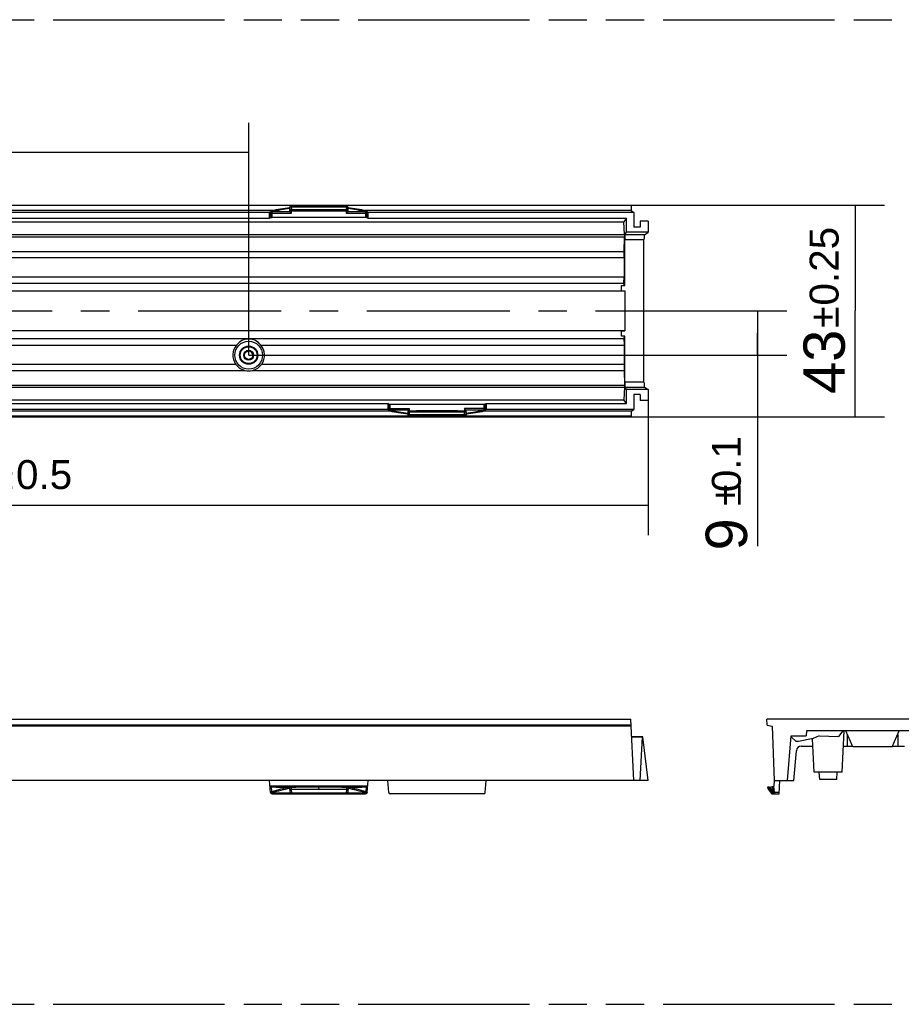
# Model space of a CAD drawing. Header units: millimetres. Extents: x 0 to 210, y 0 to 297.
# Tile 4 of 6: x 95 to 140, y 133 to 183. Entities that reach past the tile are written whole.
import ezdxf
from ezdxf.enums import TextEntityAlignment as Align

# ---------------------------------------------------------------- set-up
doc = ezdxf.new("R2010")
doc.units = ezdxf.units.MM
doc.header["$LTSCALE"] = 19.36
doc.linetypes.add('CENTER', pattern=[0.6, 0.375, -0.075, 0.075, -0.075])
doc.linetypes.add('PHANTOM', pattern=[0.8, 0.45, -0.05, 0.1, -0.05, 0.1, -0.05])
doc.layers.get('0').update_dxf_attribs({"linetype": 'CONTINUOUS'})
doc.layers.add('DEFAULT_3', color=7, linetype='PHANTOM')
doc.layers.add('Z_DIM_2D', color=7, linetype='CONTINUOUS')
doc.styles.add('TEXTSTYLE_3', font='helveticaneueltw1g-ltcn.otf')
doc.styles.add('TEXTSTYLE_4', font='gdt', dxfattribs={"width": 0.7})
doc.dimstyles.new('DIMSTYLE_1', dxfattribs={"dimtxt": 2.1, "dimasz": 3.5, "dimexe": 1.5, "dimexo": 0, "dimgap": 0.525, "dimtad": 1, "dimlfac": 4, "dimdsep": 46, "dimtxsty": 'TEXTSTYLE_3', "dimblk": '_FILLED', "dimblk1": '_FILLED', "dimblk2": '_FILLED', "dimcen": 0.09, "dimclrt": 5, "dimazin": 2, "dimtol": 1, "dimtp": 0.5, "dimtm": 0.5, "dimtfac": 1, "dimtofl": 0, "dimtmove": 0, "dimatfit": 3, "dimldrblk": '_FILLED', "dimfxl": 0, "dimtolj": 1, "dimarcsym": 0})
doc.dimstyles.new('DIMSTYLE_3', dxfattribs={"dimtxt": 2.1, "dimasz": 3.5, "dimexe": 1.5, "dimexo": 0, "dimgap": 0.525, "dimtad": 1, "dimlfac": 4, "dimdsep": 46, "dimtxsty": 'TEXTSTYLE_3', "dimblk": '_FILLED', "dimblk1": '_FILLED', "dimblk2": '_FILLED', "dimcen": 0.09, "dimclrt": 5, "dimazin": 2, "dimtol": 1, "dimtp": 0.25, "dimtm": 0.25, "dimtfac": 1, "dimtofl": 0, "dimtmove": 0, "dimatfit": 3, "dimldrblk": '_FILLED', "dimfxl": 0, "dimtolj": 1, "dimarcsym": 0})
doc.dimstyles.new('DIMSTYLE_4', dxfattribs={"dimtxt": 2.1, "dimasz": 3.5, "dimexe": 1.5, "dimexo": 0, "dimgap": 0.525, "dimtad": 1, "dimlfac": 4, "dimdsep": 46, "dimtxsty": 'TEXTSTYLE_3', "dimblk": '_FILLED', "dimblk1": '_FILLED', "dimblk2": '_FILLED', "dimcen": 0.09, "dimclrt": 5, "dimazin": 2, "dimtol": 1, "dimtp": 0.1, "dimtm": 0.1, "dimtfac": 1, "dimtofl": 0, "dimtmove": 0, "dimatfit": 3, "dimldrblk": '_FILLED', "dimfxl": 0, "dimtolj": 1, "dimarcsym": 0})

# ---------------------------------------------------------------- blocks, each defined once
blk = doc.blocks.new('*D2')
at = {"layer": 'Z_DIM_2D', "color": 2, "linetype": 'Continuous', "transparency": 16777216}
for p, q in [((55.989, 173.268), (55.989, 177.437)), ((106.525, 165.643), (106.525, 177.437)), ((55.989, 175.937), (81.257, 175.937)), ((106.525, 175.937), (81.257, 175.937))]:
    blk.add_line(p, q, dxfattribs=at)
at = {"layer": 'Z_DIM_2D', "color": 5, "linetype": 'Continuous', "transparency": 16777216}
for s, height, style, p in [('202.14', 2.1, 'TEXTSTYLE_3', (79.166, 176.462)), ('`', 1.47, 'TEXTSTYLE_4', (83.902, 176.777)), ('0.5', 1.47, 'TEXTSTYLE_3', (85.994, 176.777))]:
    blk.add_text(s, height=height, dxfattribs=dict(at, style=style)).set_placement(p, align=Align.CENTER)
blk = doc.blocks.new('_FILLED')
at = {"color": 0, "linetype": 'ByBlock'}
blk.add_solid([(0, 0), (-1, 0.125), (-1, -0.125)], dxfattribs=at)
blk = doc.blocks.new('_NONE')
blk = doc.blocks.new('*D4')
at = {"layer": 'Z_DIM_2D', "color": 2, "linetype": 'Continuous', "transparency": 16777216}
for p, q in [((125.924, 173.268), (138.821, 173.268)), ((137.321, 173.268), (137.321, 167.893)), ((137.321, 162.518), (137.321, 167.893)), ((125.924, 162.518), (138.821, 162.518))]:
    blk.add_line(p, q, dxfattribs=at)
at = {"layer": 'Z_DIM_2D', "color": 5, "linetype": 'Continuous', "transparency": 16777216}
for s, height, style, p in [('0.25', 1.47, 'TEXTSTYLE_3', (136.481, 170.161)), ('`', 1.47, 'TEXTSTYLE_4', (136.481, 167.576)), ('43', 2.1, 'TEXTSTYLE_3', (136.796, 165.308))]:
    blk.add_text(s, height=height, rotation=90, dxfattribs=dict(at, style=style)).set_placement(p, align=Align.CENTER)
blk = doc.blocks.new('*D6')
at = {"layer": 'Z_DIM_2D', "color": 2, "linetype": 'Continuous', "transparency": 16777216}
for p, q in [((126.813, 163.343), (126.813, 156.506)), ((55.989, 162.518), (55.989, 156.506)), ((55.989, 158.006), (91.401, 158.006)), ((126.813, 158.006), (91.401, 158.006))]:
    blk.add_line(p, q, dxfattribs=at)
at = {"layer": 'Z_DIM_2D', "color": 5, "linetype": 'Continuous', "transparency": 16777216}
for s, height, style, p in [('283.64', 2.1, 'TEXTSTYLE_3', (89.309, 158.531)), ('`', 1.47, 'TEXTSTYLE_4', (94.046, 158.846)), ('0.5', 1.47, 'TEXTSTYLE_3', (96.137, 158.846))]:
    blk.add_text(s, height=height, dxfattribs=dict(at, style=style)).set_placement(p, align=Align.CENTER)
blk = doc.blocks.new('*D7')
at = {"layer": 'Z_DIM_2D', "color": 2, "linetype": 'Continuous', "transparency": 16777216}
for p, q in [((127.57, 167.893), (133.857, 167.893)), ((132.357, 167.893), (132.357, 166.768)), ((132.357, 165.643), (132.357, 166.768)), ((132.357, 166.768), (132.357, 155.946)), ((106.525, 165.643), (133.857, 165.643))]:
    blk.add_line(p, q, dxfattribs=at)
at = {"layer": 'Z_DIM_2D', "color": 5, "linetype": 'Continuous', "transparency": 16777216}
for s, height, style, p in [('0.1', 1.47, 'TEXTSTYLE_3', (131.517, 161.54)), ('`', 1.47, 'TEXTSTYLE_4', (131.517, 159.072)), ('9', 2.1, 'TEXTSTYLE_3', (131.832, 157.357))]:
    blk.add_text(s, height=height, rotation=90, dxfattribs=dict(at, style=style)).set_placement(p, align=Align.RIGHT)

msp = doc.modelspace()

# ---------------------------------------------------------------- linework, layer by layer
at = {"color": 7, "linetype": 'Continuous'}
for p, q in [((55.9892, 173.2681), (125.9241, 173.2681)), ((125.9405, 173.2407), (56.0056, 173.2407)), ((108.6055, 173.1153), (108.6055, 173.1408)), ((108.6196, 172.9436), (108.6087, 173.0923)), ((108.6796, 173.2189), (108.6846, 173.1845)), ((108.6845, 173.1754), (108.6947, 173.039)), ((111.2517, 173.2181), (108.9241, 173.2181)), ((110.0879, 173.182), (110.0879, 173.2181)), ((111.4912, 173.1754), (111.481, 173.039)), ((111.4961, 173.219), (111.4912, 173.1845)), ((111.5561, 172.9436), (111.5671, 173.0923)), ((111.5702, 173.1408), (111.5702, 173.1153)), ((125.9405, 173.2407), (125.9241, 173.2681)), ((125.9405, 173.2407), (125.9429, 172.9897)), ((107.7486, 172.9897), (74.4272, 172.9897)), ((107.5879, 172.8931), (74.5879, 172.8931)), ((74.5879, 172.5932), (107.5879, 172.5932)), ((107.612, 172.8979), (107.5879, 172.8931)), ((107.5879, 172.5932), (107.5879, 172.8931)), ((107.6409, 172.6356), (107.5879, 172.5932)), ((107.612, 172.8979), (107.6142, 172.8988)), ((107.6142, 172.8988), (107.6143, 172.905)), ((107.6981, 172.9506), (107.6764, 172.9768)), ((112.4602, 172.6404), (107.7156, 172.6404)), ((108.6334, 172.9155), (108.6945, 172.8544)), ((111.5423, 172.9155), (111.4812, 172.8544)), ((125.9429, 172.9897), (112.4272, 172.9897)), ((112.4993, 172.9768), (112.4776, 172.9506)), ((112.5348, 172.6356), (112.5879, 172.5932)), ((112.5615, 172.8988), (112.5614, 172.905)), ((112.5615, 172.8988), (112.5637, 172.8979)), ((112.5879, 172.8931), (112.5637, 172.8979)), ((126.0879, 172.8931), (112.5879, 172.8931)), ((112.5879, 172.5932), (112.5879, 172.8931)), ((112.5879, 172.5932), (125.7129, 172.5932)), ((125.7129, 172.5932), (125.576, 172.4107)), ((125.7129, 171.8931), (125.7129, 172.5932)), ((125.9429, 172.9897), (126.0879, 172.8931)), ((126.0879, 172.8931), (126.0879, 172.1431)), ((76.9385, 172.4107), (125.576, 172.4107)), ((125.6085, 171.7751), (125.576, 172.4107)), ((126.4129, 172.1431), (126.0879, 172.1431)), ((126.8129, 172.4435), (126.4129, 172.4435)), ((126.4129, 172.4435), (126.4129, 172.1431)), ((126.8129, 172.4435), (126.8129, 171.8931)), ((76.9277, 171.7751), (125.6085, 171.7751)), ((76.9277, 171.6588), (125.6085, 171.6588)), ((125.601, 170.9147), (125.6085, 171.6588)), ((125.6085, 171.7751), (125.6085, 171.6588)), ((125.6211, 169.1761), (125.6211, 171.5109)), ((125.6331, 171.76), (125.7129, 171.8931)), ((126.8129, 171.8931), (125.7129, 171.8931)), ((126.598, 164.2753), (126.598, 171.5109)), ((126.626, 171.76), (126.8129, 171.8931)), ((76.9302, 170.9147), (125.601, 170.9147)), ((76.9327, 170.6008), (125.5934, 170.6008)), ((125.5934, 170.6008), (125.601, 170.9147)), ((125.5934, 170.6008), (125.5951, 169.6271)), ((76.9322, 169.6271), (125.5951, 169.6271)), ((125.5748, 169.2995), (125.5951, 169.6271)), ((56.5036, 169.2995), (125.5748, 169.2995)), ((125.4493, 169.1761), (125.6211, 169.1761)), ((125.4493, 168.9137), (125.4493, 169.1761)), ((125.5896, 169.1761), (125.5748, 169.2995)), ((125.623, 168.8981), (56.4553, 168.8981)), ((125.4493, 168.9137), (125.6211, 168.9137)), ((125.6211, 168.9137), (125.623, 168.8981)), ((125.623, 168.8981), (125.623, 166.8881)), ((125.623, 166.8881), (56.4553, 166.8881)), ((125.4493, 166.8725), (125.6211, 166.8725)), ((125.4493, 166.6101), (125.4493, 166.8725)), ((125.6211, 166.6101), (125.4493, 166.6101)), ((125.5896, 166.6101), (125.5748, 166.4868)), ((125.623, 166.8881), (125.6211, 166.8725)), ((125.6211, 164.2753), (125.6211, 166.6101)), ((56.4833, 166.1591), (105.9105, 166.1591)), ((56.5036, 166.4868), (125.5748, 166.4868)), ((107.1402, 166.1591), (125.5951, 166.1591)), ((125.5748, 166.4868), (125.5951, 166.1591)), ((125.5951, 166.1591), (125.5934, 165.1854)), ((56.4849, 165.1854), (105.8639, 165.1854)), ((107.1868, 165.1854), (125.5934, 165.1854)), ((125.5934, 165.1854), (125.601, 164.8715)), ((56.4773, 164.8715), (106.3269, 164.8715)), ((106.7238, 164.8715), (125.601, 164.8715)), ((125.601, 164.8715), (125.6085, 164.1274)), ((56.4699, 164.1274), (125.6085, 164.1274)), ((56.4699, 164.0111), (125.6085, 164.0111)), ((125.6085, 164.0111), (125.576, 163.3755)), ((125.6085, 164.1274), (125.6085, 164.0111)), ((125.7129, 163.8931), (125.6331, 164.0262)), ((126.626, 164.0262), (126.8129, 163.8931)), ((126.8129, 163.8931), (125.7129, 163.8931)), ((125.7129, 163.193), (125.7129, 163.8931)), ((126.4129, 163.6431), (126.0879, 163.6431)), ((126.0879, 163.6431), (126.0879, 162.8931)), ((126.4129, 163.6431), (126.4129, 163.3427)), ((126.8129, 163.8931), (126.8129, 163.3427)), ((56.5023, 163.3755), (125.576, 163.3755)), ((68.5879, 163.193), (113.5879, 163.193)), ((113.6409, 163.1506), (113.5879, 163.193)), ((113.5879, 163.193), (113.5879, 162.8932)), ((118.4601, 163.1458), (113.7156, 163.1458)), ((118.5348, 163.1506), (118.5879, 163.193)), ((118.5879, 163.193), (125.7129, 163.193)), ((118.5879, 163.193), (118.5879, 162.8931)), ((125.7129, 163.193), (125.576, 163.3755)), ((126.8129, 163.3427), (126.4129, 163.3427)), ((55.9892, 162.5181), (125.9241, 162.5181)), ((125.9405, 162.5456), (56.0056, 162.5456)), ((113.7486, 162.7965), (68.4272, 162.7965)), ((113.5879, 162.8931), (68.5879, 162.8931)), ((113.612, 162.8883), (113.5879, 162.8932)), ((113.612, 162.8883), (113.6142, 162.8875)), ((113.6142, 162.8875), (113.6143, 162.8812)), ((113.6981, 162.8357), (113.6764, 162.8094)), ((114.6055, 162.6454), (114.6055, 162.671)), ((114.6196, 162.8426), (114.6087, 162.6939)), ((114.6334, 162.8707), (114.6945, 162.9318)), ((114.6796, 162.5673), (114.6846, 162.6017)), ((114.6845, 162.6108), (114.6947, 162.7473)), ((114.9241, 162.5681), (116.6581, 162.5681)), ((116.0879, 162.6043), (116.0879, 162.5681)), ((116.6581, 162.5681), (117.2284, 162.5681)), ((117.2284, 162.5681), (117.2517, 162.5681)), ((117.4912, 162.6108), (117.481, 162.7473)), ((117.5423, 162.8707), (117.4812, 162.9318)), ((117.4961, 162.5673), (117.4912, 162.6017)), ((117.5561, 162.8426), (117.5671, 162.6939)), ((117.5702, 162.671), (117.5702, 162.6454)), ((125.9429, 162.7965), (118.4272, 162.7965)), ((118.4993, 162.8094), (118.4776, 162.8357)), ((118.5615, 162.8875), (118.5614, 162.8812)), ((118.5615, 162.8875), (118.5637, 162.8883)), ((118.5879, 162.8932), (118.5637, 162.8883)), ((126.0879, 162.8931), (118.5879, 162.8931)), ((125.9405, 162.5456), (125.9241, 162.5181)), ((125.9429, 162.7965), (125.9405, 162.5456)), ((125.9429, 162.7965), (126.0879, 162.8931)), ((55.9892, 147.1626), (125.9241, 147.1626)), ((126.0879, 144.0376), (125.9241, 147.1626)), ((132.8568, 146.8487), (132.8294, 147.1626)), ((143.5794, 147.1626), (132.8294, 147.1626)), ((125.9405, 146.8487), (56.0056, 146.8487)), ((125.9429, 146.8045), (56.008, 146.8045)), ((132.8568, 146.8487), (133.1078, 146.8045)), ((133.1078, 146.8045), (133.2044, 144.0376)), ((134.8513, 146.5626), (134.8294, 146.3126)), ((141.5575, 146.5626), (134.8513, 146.5626)), ((136.7052, 146.5626), (136.4704, 146.2853)), ((136.6615, 144.4626), (136.7716, 146.5626)), ((137.1994, 145.7517), (136.8459, 146.5626)), ((139.2094, 145.7517), (139.5629, 146.5626)), ((126.5397, 146.2626), (125.9713, 146.2626)), ((125.9713, 146.2608), (126.5294, 146.2608)), ((126.4129, 144.0376), (126.5295, 146.2626)), ((126.8129, 144.0376), (126.5397, 146.2626)), ((133.8803, 144.0376), (134.0794, 146.3126)), ((134.3224, 146.0295), (134.0756, 146.2697)), ((134.0794, 146.3126), (134.8294, 146.3126)), ((134.4387, 146.0295), (134.3224, 146.0295)), ((135.1828, 146.1719), (134.4387, 146.0295)), ((135.2472, 144.4626), (135.1579, 146.1671)), ((135.4967, 146.3172), (135.1828, 146.1719)), ((135.4967, 146.3172), (136.4704, 146.2853)), ((136.9214, 146.3894), (136.9214, 145.7876)), ((139.4874, 146.3894), (139.4874, 145.7876)), ((134.2044, 144.0376), (134.3375, 145.5593)), ((134.5866, 145.7876), (135.1778, 145.7876)), ((136.731, 145.7876), (137.1838, 145.7876)), ((139.2094, 145.7517), (137.1994, 145.7517)), ((139.225, 145.7876), (139.8349, 145.7876)), ((126.8129, 144.0376), (56.153, 144.0376)), ((107.6409, 143.4312), (107.5879, 144.0376)), ((112.5348, 143.4312), (112.5879, 144.0376)), ((113.6409, 143.4312), (113.5879, 144.0376)), ((118.5348, 143.4313), (118.5879, 144.0376)), ((133.2044, 144.0376), (133.1996, 143.7616)), ((133.2044, 144.0376), (134.2044, 144.0376)), ((133.4571, 143.3627), (133.5043, 144.0376)), ((136.6615, 144.4626), (135.2472, 144.4626)), ((135.5247, 144.0876), (135.4919, 144.4626)), ((136.3841, 144.0876), (135.5247, 144.0876)), ((136.3841, 144.0876), (136.4169, 144.4626)), ((112.5637, 143.7616), (107.612, 143.7616)), ((107.6981, 143.4727), (107.6764, 143.7195)), ((108.6055, 143.7024), (108.6196, 143.4338)), ((108.6796, 143.7016), (108.6846, 143.6069)), ((111.4912, 143.5896), (108.6845, 143.5896)), ((108.6845, 143.5896), (108.6947, 143.3947)), ((108.6846, 143.6069), (111.4912, 143.6069)), ((108.9473, 143.7017), (108.9241, 143.7015)), ((110.0879, 143.6069), (110.0879, 143.7063)), ((111.2517, 143.7015), (111.2284, 143.7017)), ((111.4912, 143.5896), (111.481, 143.3947)), ((111.4961, 143.7016), (111.4912, 143.6069)), ((111.5702, 143.7024), (111.5561, 143.4338)), ((112.4993, 143.7195), (112.4776, 143.4727)), ((132.8785, 143.7016), (132.913, 143.6069)), ((132.8794, 143.7063), (132.8794, 143.7017)), ((132.8794, 143.7063), (132.9601, 143.7063)), ((132.9221, 143.5896), (133.0585, 143.3947)), ((132.9567, 143.7024), (132.9822, 143.7024)), ((132.9601, 143.7063), (133.1996, 143.7616)), ((132.9601, 143.7063), (132.9624, 143.7031)), ((132.9822, 143.7024), (133.1207, 143.7195)), ((133.0052, 143.6429), (133.182, 143.3943)), ((133.1207, 143.7195), (133.1469, 143.4727)), ((133.1987, 143.7362), (133.1925, 143.7348)), ((133.1987, 143.7362), (133.1996, 143.7616)), ((107.7156, 143.3627), (112.4601, 143.3627)), ((111.481, 143.3947), (108.6947, 143.3947)), ((118.4601, 143.3627), (113.7156, 143.3627)), ((133.12, 143.3627), (133.4571, 143.3627))]:
    msp.add_line(p, q, dxfattribs=at)
at = {"color": 9, "linetype": 'Continuous'}
for p, q in [((108.6055, 173.1408), (108.6094, 173.114)), ((108.6094, 173.114), (108.6196, 172.9775)), ((108.6846, 173.1845), (108.6845, 173.1754)), ((108.6945, 172.8544), (108.6947, 173.039)), ((111.481, 173.039), (111.4812, 172.8544)), ((111.4912, 173.1845), (111.4912, 173.1754)), ((111.5663, 173.114), (111.5561, 172.9775)), ((111.5702, 173.1408), (111.5663, 173.114)), ((107.6143, 172.905), (107.6371, 172.8774)), ((107.6409, 172.8544), (107.6393, 172.8678)), ((107.6409, 172.8544), (108.6945, 172.8544)), ((107.6409, 172.8544), (107.6409, 172.6356)), ((107.7156, 172.9155), (107.714, 172.9289)), ((108.6334, 172.9155), (107.7156, 172.9155)), ((107.7156, 172.6404), (107.7156, 172.9155)), ((108.6945, 172.9775), (108.6196, 172.9775)), ((108.6196, 172.9775), (108.6196, 172.9436)), ((111.4812, 172.9775), (111.5561, 172.9775)), ((111.4812, 172.8544), (112.5348, 172.8544)), ((112.4601, 172.9155), (111.5423, 172.9155)), ((111.5561, 172.9436), (111.5561, 172.9775)), ((112.4617, 172.9289), (112.4601, 172.9155)), ((112.4601, 172.9155), (112.4601, 172.6404)), ((112.5365, 172.8678), (112.5348, 172.8544)), ((112.5348, 172.6356), (112.5348, 172.8544)), ((112.5387, 172.8774), (112.5614, 172.905)), ((125.6211, 171.5109), (126.598, 171.5109)), ((126.626, 171.76), (125.6331, 171.76)), ((126.598, 164.2753), (125.6211, 164.2753)), ((125.6331, 164.0262), (126.626, 164.0262)), ((113.6409, 163.1506), (113.6409, 162.9318)), ((113.7156, 162.8707), (113.7156, 163.1458)), ((118.4601, 163.1458), (118.4601, 162.8707)), ((118.5348, 162.9318), (118.5348, 163.1506)), ((113.6371, 162.9089), (113.6143, 162.8812)), ((113.6393, 162.9185), (113.6409, 162.9318)), ((113.6409, 162.9318), (114.6945, 162.9318)), ((113.7156, 162.8707), (113.714, 162.8573)), ((113.7156, 162.8707), (114.6334, 162.8707)), ((114.6055, 162.6454), (114.6094, 162.6722)), ((114.6094, 162.6722), (114.6196, 162.8087)), ((114.6196, 162.8426), (114.6196, 162.8087)), ((114.6945, 162.8087), (114.6196, 162.8087)), ((114.6846, 162.6017), (114.6845, 162.6108)), ((114.6947, 162.7473), (114.6945, 162.9318)), ((117.4812, 162.9318), (117.481, 162.7473)), ((118.5348, 162.9318), (117.4812, 162.9318)), ((117.4812, 162.8087), (117.5561, 162.8087)), ((117.4912, 162.6017), (117.4912, 162.6108)), ((117.5423, 162.8707), (118.4601, 162.8707)), ((117.5561, 162.8087), (117.5561, 162.8426)), ((117.5663, 162.6722), (117.5561, 162.8087)), ((117.5702, 162.6454), (117.5663, 162.6722)), ((118.4617, 162.8573), (118.4601, 162.8707)), ((118.5348, 162.9318), (118.5365, 162.9185)), ((118.5614, 162.8812), (118.5387, 162.9089)), ((126.5176, 146.0342), (126.5677, 146.0342)), ((108.6087, 143.6429), (108.6065, 143.6425)), ((108.6087, 143.6429), (108.6065, 143.6425)), ((108.6846, 143.6069), (108.6845, 143.5896)), ((111.4912, 143.6069), (111.4912, 143.5896)), ((111.5692, 143.6425), (111.5671, 143.6429)), ((111.5692, 143.6425), (111.5671, 143.6429)), ((132.9567, 143.7024), (132.9835, 143.6287)), ((132.9822, 143.7024), (133.1469, 143.4727)), ((132.9835, 143.6287), (133.12, 143.4338)), ((133.2201, 143.4751), (133.1925, 143.7348)), ((107.7156, 143.3943), (107.714, 143.413)), ((108.6334, 143.3943), (107.7156, 143.3943)), ((107.7156, 143.3627), (107.7156, 143.3943)), ((112.4601, 143.3943), (111.5423, 143.3943)), ((112.4617, 143.413), (112.4601, 143.3943)), ((112.4601, 143.3943), (112.4601, 143.3627)), ((133.12, 143.3627), (133.12, 143.4338)), ((133.1538, 143.4338), (133.12, 143.4338)), ((133.2297, 143.45), (133.2431, 143.4312)), ((133.2431, 143.3627), (133.2431, 143.4312)), ((133.4619, 143.4312), (133.2431, 143.4312))]:
    msp.add_line(p, q, dxfattribs=at)
at = {"color": 7, "linetype": 'CENTER'}
msp.add_line((54.4454, 167.8931), (127.5698, 167.8931), dxfattribs=at)
at = {"color": 7, "linetype": 'Continuous'}
for radius in [0.7072, 0.4625, 0.4297, 0.25]:
    msp.add_circle((106.5254, 165.6431), radius, dxfattribs=at)
for centre, radius, start, end in [((110.0884, 159.9784), 13.2203, 96.43998, 100.51214), ((108.9357, 212.2086), 38.9905, 269.62369, 269.98292), ((110.0878, 562.7573), 389.5844, 269.793614, 270.000003), ((110.0879, 562.7335), 389.5516, 269.79361, 270.20639), ((110.0878, 562.7562), 389.7198, 269.795187, 270.000003), ((110.0879, 562.7562), 389.5833, 269.999997, 270.206386), ((110.0879, 562.7575), 389.7211, 269.999997, 270.204812), ((111.24, 212.2086), 38.9905, 270.01709, 270.37632), ((110.0873, 159.9784), 13.2203, 79.48748, 83.55963), ((106.5254, 165.6432), 0.2113, 0.04323, 90.02162), ((116.0884, 175.8078), 13.2203, 259.48748, 263.55963), ((114.9357, 123.5776), 38.9905, 90.01709, 90.37632), ((116.0878, -226.97), 389.5833, 89.999997, 90.206386), ((116.0878, -226.9473), 389.5516, 89.79361, 90.20639), ((116.0878, -226.9713), 389.7211, 89.999997, 90.204812), ((116.0879, -226.97), 389.7198, 89.795187, 90.000003), ((116.0879, -226.9711), 389.5844, 89.793614, 90.000003), ((117.24, 123.5776), 38.9905, 89.62369, 89.98292), ((116.0874, 175.8079), 13.2203, 276.43998, 280.51214), ((134.5866, 145.5376), 0.25, 90, 175), ((110.017, 245.5321), 101.8395, 268.683059, 269.205893), ((108.8075, 159.471), 15.7699, 269.26612, 270.42337), ((110.0879, 1.918), 141.7883, 90, 90.460882), ((110.0879, 1.9175), 141.7888, 89.769559, 90), ((110.0879, 1.9195), 141.7868, 89.539116, 89.769559), ((111.3682, 159.471), 15.7699, 269.57663, 270.73388), ((110.1553, 245.7473), 102.0547, 270.794381, 271.316111), ((132.9838, 143.6327), 0.0753, 200.03186, 214.96765), ((107.7156, 143.4377), 0.075, 185, 270), ((108.6945, 143.4377), 0.075, 183, 270), ((111.4812, 143.4377), 0.075, 270, 357), ((112.4601, 143.4377), 0.075, 270, 355), ((113.7156, 143.4377), 0.075, 185, 270), ((118.4601, 143.4377), 0.075, 270, 355), ((133.12, 143.4377), 0.075, 215.00362, 269.99602), ((133.2431, 143.4377), 0.075, 215.41333, 270)]:
    msp.add_arc(centre, radius, start, end, dxfattribs=at)
at = {"color": 9, "linetype": 'Continuous'}
for centre, radius, start, end in [((110.1109, 162.2393), 10.9796, 97.88035, 102.69441), ((110.1066, 162.3626), 10.8338, 97.94759, 102.75892), ((110.0646, 162.3378), 10.859, 77.24668, 82.0468), ((110.0695, 162.265), 10.9536, 77.29985, 82.12537), ((110.0878, 562.7578), 389.7828, 269.795188, 270.204812), ((116.1062, 173.5212), 10.9536, 257.29986, 262.12538), ((116.1112, 173.4485), 10.859, 257.24668, 262.0468), ((116.0879, -226.9716), 389.7828, 89.795188, 90.204812), ((116.0691, 173.4236), 10.8338, 277.9476, 282.75892), ((116.0648, 173.5469), 10.9796, 277.88035, 282.69442), ((110.1763, 135.5893), 8.2637, 100.95732, 107.45079), ((110.1606, 135.7469), 8.0471, 101.13522, 107.70049), ((109.9963, 135.6738), 8.1225, 72.32999, 78.83429), ((110.0179, 135.6624), 8.1885, 72.51939, 79.07256), ((132.1962, 144.7559), 1.6129, 303.8217, 304.94213)]:
    msp.add_arc(centre, radius, start, end, dxfattribs=at)
at = {"color": 7, "linetype": 'Continuous'}
for centre, major_axis, ratio, start_param, end_param in [((108.6945, 172.9464), (0.075, 0), 0.7110133, -3.0892328, -2.5235134), ((111.4812, 172.9464), (0.075, 0), 0.7110133, -0.6180793, -0.0523599), ((125.6342, 171.5109), (0, 0.25), 0.0524078, 0.0872665, 1.5707963), ((126.6287, 171.5109), (0, 0.25), 0.1227846, 0.0872665, 1.5707963), ((106.5254, 165.6417), (0, 0.8036), 0.9999985, 7.1544408, 8.4579136), ((106.5254, 165.691), (0, 0.7737), 0.9980822, -0.9209893, 0.9209893), ((106.5254, 165.6417), (0, 0.8036), 0.9999985, 4.108457, 5.4119298), ((106.5254, 165.6629), (0, 0.8159), 0.9997056, -4.0872243, -3.3873175), ((106.5254, 165.6629), (0, 0.8159), 0.9997056, -2.8958678, -2.195961), ((106.5254, 165.6512), (0, 0.8046), 0.9999497, -3.3908046, -2.8923808), ((125.6342, 164.2753), (0, 0.25), 0.0524078, 1.5707963, 3.0543262), ((126.6287, 164.2753), (0, 0.25), 0.1227846, 1.5707963, 3.0543262), ((117.4812, 162.8398), (0.075, 0), 0.7110133, 0.0523599, 0.6180793), ((110.0879, 14.4309), (0, 129.3307), 0.9665146, -0.0197904, 0.0197904)]:
    msp.add_ellipse(centre, major_axis=major_axis, ratio=ratio, start_param=start_param, end_param=end_param, dxfattribs=at)
for points, knots in [([(108.6055, 173.1408), (108.6056, 173.1603), (108.6197, 173.2011), (108.6602, 173.2191), (108.6796, 173.2189)], [0, 0, 0, 0, 0.5011176, 1, 1, 1, 1]), ([(108.6087, 173.0923), (108.6083, 173.0974), (108.6074, 173.105), (108.6066, 173.1129), (108.6055, 173.1153)], [0, 0, 0, 0, 0.6588255, 1, 1, 1, 1]), ([(111.5702, 173.1408), (111.5702, 173.1508), (111.5666, 173.1708), (111.5508, 173.1968), (111.5261, 173.2148), (111.506, 173.219), (111.4961, 173.219)], [0, 0, 0, 0, 0.2502699, 0.5003374, 0.7502193, 1, 1, 1, 1]), ([(111.5671, 173.0923), (111.5674, 173.0974), (111.5683, 173.105), (111.5691, 173.1129), (111.5702, 173.1153)], [0, 0, 0, 0, 0.6588879, 1, 1, 1, 1]), ([(107.6143, 172.905), (107.6147, 172.9216), (107.6278, 172.9559), (107.6598, 172.9737), (107.6764, 172.9768)], [0, 0, 0, 0, 0.4958947, 1, 1, 1, 1]), ([(107.6409, 172.6356), (107.6416, 172.6362), (107.6442, 172.6368), (107.649, 172.6377), (107.6563, 172.6384), (107.6696, 172.6394), (107.6896, 172.6402), (107.7065, 172.6404), (107.7156, 172.6404)], [0, 0, 0, 0, 0.0353071, 0.1022915, 0.1995635, 0.3240463, 0.6373028, 1, 1, 1, 1]), ([(112.5348, 172.6356), (112.5341, 172.6362), (112.5315, 172.6368), (112.5267, 172.6377), (112.5195, 172.6384), (112.5061, 172.6394), (112.4861, 172.6402), (112.4692, 172.6404), (112.4602, 172.6404)], [0, 0, 0, 0, 0.0352377, 0.1021746, 0.1994729, 0.3240098, 0.6373186, 1, 1, 1, 1]), ([(112.4993, 172.9768), (112.516, 172.9737), (112.5479, 172.9559), (112.561, 172.9216), (112.5614, 172.905)], [0, 0, 0, 0, 0.5040638, 1, 1, 1, 1]), ([(106.5257, 165.4319), (106.4982, 165.4319), (106.4426, 165.4427), (106.3722, 165.4897), (106.3251, 165.5601), (106.3085, 165.6431), (106.325, 165.7261), (106.372, 165.7965), (106.4422, 165.8436), (106.4979, 165.8545), (106.5254, 165.8545)], [0, 0, 0, 0, 0.1250279, 0.2500412, 0.375032, 0.500004, 0.624975, 0.7499639, 0.8749769, 1, 1, 1, 1]), ([(106.7367, 165.6434), (106.7367, 165.6159), (106.7258, 165.5604), (106.6789, 165.4901), (106.6087, 165.443), (106.5532, 165.4319), (106.5257, 165.4319)], [0, 0, 0, 0, 0.2499499, 0.4999269, 0.7499531, 1, 1, 1, 1]), ([(113.6409, 163.1506), (113.6416, 163.15), (113.6442, 163.1494), (113.649, 163.1485), (113.6562, 163.1478), (113.6696, 163.1468), (113.6896, 163.146), (113.7065, 163.1458), (113.7156, 163.1458)], [0, 0, 0, 0, 0.0352379, 0.1021751, 0.1994737, 0.3240107, 0.6373193, 1, 1, 1, 1]), ([(118.5348, 163.1506), (118.5341, 163.15), (118.5315, 163.1494), (118.5267, 163.1485), (118.5195, 163.1478), (118.5061, 163.1468), (118.4861, 163.146), (118.4692, 163.1458), (118.4602, 163.1458)], [0, 0, 0, 0, 0.0353067, 0.1022908, 0.1995626, 0.3240454, 0.6373021, 1, 1, 1, 1]), ([(113.6143, 162.8812), (113.6147, 162.8646), (113.6278, 162.8303), (113.6598, 162.8125), (113.6764, 162.8094)], [0, 0, 0, 0, 0.4959453, 1, 1, 1, 1]), ([(114.6087, 162.6939), (114.6083, 162.6888), (114.6074, 162.6812), (114.6066, 162.6734), (114.6055, 162.671)], [0, 0, 0, 0, 0.6588878, 1, 1, 1, 1]), ([(114.6055, 162.6454), (114.6055, 162.6355), (114.6091, 162.6154), (114.6249, 162.5894), (114.6496, 162.5714), (114.6697, 162.5672), (114.6796, 162.5673)], [0, 0, 0, 0, 0.2502699, 0.5003374, 0.7502193, 1, 1, 1, 1]), ([(114.6196, 162.8426), (114.6198, 162.845), (114.6216, 162.8555), (114.6277, 162.865), (114.6334, 162.8707)], [0, 0, 0, 0, 0.2348044, 1, 1, 1, 1]), ([(117.5702, 162.6454), (117.5702, 162.6259), (117.556, 162.5851), (117.5155, 162.5672), (117.4961, 162.5673)], [0, 0, 0, 0, 0.5011176, 1, 1, 1, 1]), ([(117.5671, 162.6939), (117.5674, 162.6888), (117.5683, 162.6812), (117.5691, 162.6734), (117.5702, 162.671)], [0, 0, 0, 0, 0.6588256, 1, 1, 1, 1]), ([(118.4993, 162.8094), (118.516, 162.8125), (118.5479, 162.8303), (118.5611, 162.8646), (118.5614, 162.8812)], [0, 0, 0, 0, 0.5040514, 1, 1, 1, 1]), ([(107.6143, 143.7348), (107.6144, 143.7341), (107.6159, 143.7304), (107.6199, 143.7287), (107.6228, 143.7275)], [0, 0, 0, 0, 0.1777899, 1, 1, 1, 1]), ([(107.6228, 143.7275), (107.6298, 143.7245), (107.6478, 143.7211), (107.6659, 143.7197), (107.6764, 143.7195)], [0, 0, 0, 0, 0.4199997, 1, 1, 1, 1]), ([(112.4993, 143.7195), (112.5141, 143.7198), (112.5341, 143.7216), (112.5544, 143.7273), (112.5612, 143.7323), (112.5614, 143.7348)], [0, 0, 0, 0, 0.6744695, 0.8861741, 1, 1, 1, 1]), ([(132.9567, 143.7024), (132.9469, 143.7024), (132.9326, 143.7023), (132.9144, 143.7022), (132.9027, 143.7021), (132.8929, 143.702), (132.8862, 143.7018), (132.8823, 143.7017), (132.8801, 143.7018), (132.8794, 143.7016), (132.8785, 143.7017), (132.8785, 143.7016)], [0, 0, 0, 0, 0.3749554, 0.5468365, 0.6995932, 0.8265648, 0.9218269, 0.9560436, 0.9806852, 0.9953878, 1, 1, 1, 1]), ([(133.1207, 143.7195), (133.1292, 143.7205), (133.1531, 143.7262), (133.177, 143.7312), (133.1925, 143.7348)], [0, 0, 0, 0, 0.3500473, 1, 1, 1, 1])]:
    msp.add_open_spline(points, degree=3, knots=knots, dxfattribs=at)
at = {"color": 9, "linetype": 'Continuous'}
for points, knots in [([(108.6094, 173.114), (108.6098, 173.1321), (108.6273, 173.1699), (108.6657, 173.1842), (108.6846, 173.1845)], [0, 0, 0, 0, 0.4894789, 1, 1, 1, 1]), ([(108.6094, 173.114), (108.6097, 173.122), (108.6145, 173.1386), (108.6378, 173.1657), (108.666, 173.175), (108.6845, 173.1754)], [0, 0, 0, 0, 0.228273, 0.4724832, 1, 1, 1, 1]), ([(108.6196, 172.9775), (108.6199, 172.9843), (108.6221, 172.9935), (108.6264, 173.0015), (108.6276, 173.0036)], [0, 0, 0, 0, 0.7429429, 1, 1, 1, 1]), ([(108.6276, 173.0036), (108.6341, 173.0143), (108.6549, 173.0323), (108.6812, 173.0387), (108.6947, 173.039)], [0, 0, 0, 0, 0.4802828, 1, 1, 1, 1]), ([(111.5481, 173.0036), (111.5416, 173.0143), (111.5208, 173.0323), (111.4945, 173.0387), (111.481, 173.039)], [0, 0, 0, 0, 0.4802817, 1, 1, 1, 1]), ([(111.5663, 173.114), (111.566, 173.1321), (111.5484, 173.1699), (111.5101, 173.1842), (111.4912, 173.1845)], [0, 0, 0, 0, 0.4894788, 1, 1, 1, 1]), ([(111.4912, 173.1754), (111.5097, 173.175), (111.5379, 173.1657), (111.5612, 173.1386), (111.566, 173.122), (111.5663, 173.114)], [0, 0, 0, 0, 0.5275109, 0.7717154, 1, 1, 1, 1]), ([(111.5561, 172.9775), (111.5559, 172.9843), (111.5536, 172.9935), (111.5493, 173.0015), (111.5481, 173.0036)], [0, 0, 0, 0, 0.7429421, 1, 1, 1, 1]), ([(107.6371, 172.8774), (107.6372, 172.8942), (107.6498, 172.9288), (107.6816, 172.9473), (107.6981, 172.9506)], [0, 0, 0, 0, 0.4994513, 1, 1, 1, 1]), ([(107.6393, 172.8678), (107.639, 172.8699), (107.6384, 172.8731), (107.6378, 172.8765), (107.6371, 172.8774)], [0, 0, 0, 0, 0.6562258, 1, 1, 1, 1]), ([(107.6393, 172.8678), (107.6398, 172.8756), (107.6448, 172.8919), (107.668, 172.9186), (107.6957, 172.9281), (107.714, 172.9289)], [0, 0, 0, 0, 0.2275465, 0.4723442, 1, 1, 1, 1]), ([(107.7156, 172.9155), (107.6973, 172.9148), (107.6697, 172.9052), (107.6465, 172.8786), (107.6414, 172.8623), (107.6409, 172.8544)], [0, 0, 0, 0, 0.5276812, 0.772449, 1, 1, 1, 1]), ([(107.6981, 172.9506), (107.7014, 172.9494), (107.7078, 172.942), (107.7117, 172.934), (107.714, 172.9289)], [0, 0, 0, 0, 0.3781775, 1, 1, 1, 1]), ([(112.5348, 172.8544), (112.5343, 172.8623), (112.5293, 172.8786), (112.5061, 172.9052), (112.4784, 172.9148), (112.4601, 172.9155)], [0, 0, 0, 0, 0.227551, 0.4723188, 1, 1, 1, 1]), ([(112.4617, 172.9289), (112.464, 172.934), (112.468, 172.942), (112.4744, 172.9494), (112.4776, 172.9506)], [0, 0, 0, 0, 0.6218225, 1, 1, 1, 1]), ([(112.5365, 172.8678), (112.536, 172.8756), (112.5309, 172.8919), (112.5077, 172.9186), (112.48, 172.9281), (112.4617, 172.9289)], [0, 0, 0, 0, 0.2275465, 0.4723442, 1, 1, 1, 1]), ([(112.5387, 172.8774), (112.5385, 172.8942), (112.526, 172.9288), (112.4942, 172.9473), (112.4776, 172.9506)], [0, 0, 0, 0, 0.4994513, 1, 1, 1, 1]), ([(112.5387, 172.8774), (112.5379, 172.8765), (112.5373, 172.8731), (112.5367, 172.8699), (112.5365, 172.8678)], [0, 0, 0, 0, 0.3437742, 1, 1, 1, 1]), ([(113.6393, 162.9185), (113.639, 162.9163), (113.6384, 162.9132), (113.6378, 162.9097), (113.6371, 162.9089)], [0, 0, 0, 0, 0.6562336, 1, 1, 1, 1]), ([(113.6371, 162.9089), (113.6372, 162.892), (113.6498, 162.8574), (113.6816, 162.8389), (113.6981, 162.8357)], [0, 0, 0, 0, 0.4994513, 1, 1, 1, 1]), ([(113.6393, 162.9185), (113.6398, 162.9106), (113.6448, 162.8943), (113.668, 162.8677), (113.6957, 162.8581), (113.714, 162.8573)], [0, 0, 0, 0, 0.2275465, 0.4723442, 1, 1, 1, 1]), ([(113.6409, 162.9318), (113.6414, 162.9239), (113.6465, 162.9077), (113.6697, 162.881), (113.6973, 162.8714), (113.7156, 162.8707)], [0, 0, 0, 0, 0.227551, 0.4723188, 1, 1, 1, 1]), ([(113.714, 162.8573), (113.7117, 162.8522), (113.7078, 162.8442), (113.7014, 162.8368), (113.6981, 162.8357)], [0, 0, 0, 0, 0.6218225, 1, 1, 1, 1]), ([(114.6845, 162.6108), (114.666, 162.6112), (114.6378, 162.6205), (114.6145, 162.6476), (114.6097, 162.6642), (114.6094, 162.6722)], [0, 0, 0, 0, 0.5275109, 0.7717154, 1, 1, 1, 1]), ([(114.6094, 162.6722), (114.6098, 162.6541), (114.6273, 162.6163), (114.6657, 162.602), (114.6846, 162.6017)], [0, 0, 0, 0, 0.4894788, 1, 1, 1, 1]), ([(114.6196, 162.8087), (114.6199, 162.8019), (114.6221, 162.7927), (114.6264, 162.7847), (114.6276, 162.7827)], [0, 0, 0, 0, 0.7429421, 1, 1, 1, 1]), ([(114.6276, 162.7827), (114.6341, 162.772), (114.6549, 162.7539), (114.6812, 162.7476), (114.6947, 162.7473)], [0, 0, 0, 0, 0.4802817, 1, 1, 1, 1]), ([(117.5481, 162.7827), (117.5416, 162.772), (117.5208, 162.7539), (117.4945, 162.7476), (117.481, 162.7473)], [0, 0, 0, 0, 0.4802828, 1, 1, 1, 1]), ([(117.5663, 162.6722), (117.566, 162.6541), (117.5484, 162.6163), (117.5101, 162.602), (117.4912, 162.6017)], [0, 0, 0, 0, 0.4894789, 1, 1, 1, 1]), ([(117.5663, 162.6722), (117.566, 162.6642), (117.5612, 162.6476), (117.5379, 162.6205), (117.5097, 162.6112), (117.4912, 162.6108)], [0, 0, 0, 0, 0.228273, 0.4724832, 1, 1, 1, 1]), ([(117.5561, 162.8087), (117.5559, 162.8019), (117.5536, 162.7927), (117.5493, 162.7847), (117.5481, 162.7827)], [0, 0, 0, 0, 0.7429429, 1, 1, 1, 1]), ([(118.4601, 162.8707), (118.4784, 162.8714), (118.5061, 162.881), (118.5293, 162.9077), (118.5343, 162.9239), (118.5348, 162.9318)], [0, 0, 0, 0, 0.5276812, 0.772449, 1, 1, 1, 1]), ([(118.5365, 162.9185), (118.536, 162.9106), (118.5309, 162.8943), (118.5077, 162.8677), (118.48, 162.8581), (118.4617, 162.8573)], [0, 0, 0, 0, 0.2275465, 0.4723442, 1, 1, 1, 1]), ([(118.4776, 162.8357), (118.4744, 162.8368), (118.468, 162.8442), (118.464, 162.8522), (118.4617, 162.8573)], [0, 0, 0, 0, 0.3781775, 1, 1, 1, 1]), ([(118.5387, 162.9089), (118.5385, 162.892), (118.526, 162.8574), (118.4942, 162.8389), (118.4776, 162.8357)], [0, 0, 0, 0, 0.4994513, 1, 1, 1, 1]), ([(118.5387, 162.9089), (118.5379, 162.9097), (118.5373, 162.9132), (118.5367, 162.9163), (118.5365, 162.9185)], [0, 0, 0, 0, 0.3437664, 1, 1, 1, 1]), ([(108.6094, 143.6287), (108.6096, 143.6249), (108.617, 143.6165), (108.6339, 143.6107), (108.6574, 143.6067), (108.6751, 143.6065), (108.6846, 143.6069)], [0, 0, 0, 0, 0.1365177, 0.3552632, 0.6543095, 1, 1, 1, 1]), ([(108.6094, 143.6287), (108.6097, 143.623), (108.6153, 143.6105), (108.6331, 143.598), (108.6571, 143.5905), (108.6751, 143.5892), (108.6845, 143.5896)], [0, 0, 0, 0, 0.1864891, 0.414708, 0.6918748, 1, 1, 1, 1]), ([(111.4912, 143.5896), (111.5006, 143.5892), (111.5187, 143.5905), (111.5426, 143.598), (111.5604, 143.6105), (111.566, 143.623), (111.5663, 143.6287)], [0, 0, 0, 0, 0.3081293, 0.5852866, 0.8135009, 1, 1, 1, 1]), ([(111.5663, 143.6287), (111.5661, 143.6249), (111.5588, 143.6165), (111.5419, 143.6107), (111.5184, 143.6067), (111.5006, 143.6065), (111.4912, 143.6069)], [0, 0, 0, 0, 0.1365183, 0.3552631, 0.6543083, 1, 1, 1, 1]), ([(132.9835, 143.6287), (132.9746, 143.6254), (132.9617, 143.6209), (132.9452, 143.6154), (132.9346, 143.612), (132.9261, 143.6095), (132.9193, 143.6075), (132.9159, 143.607), (132.9132, 143.6064), (132.913, 143.6069)], [0, 0, 0, 0, 0.3832123, 0.5556701, 0.7065808, 0.8302773, 0.9221895, 0.9790593, 1, 1, 1, 1]), ([(132.9221, 143.5896), (132.9223, 143.5891), (132.9247, 143.5906), (132.9277, 143.5918), (132.9338, 143.5955), (132.9412, 143.6001), (132.9503, 143.6061), (132.9646, 143.6156), (132.9758, 143.6233), (132.9835, 143.6287)], [0, 0, 0, 0, 0.0204029, 0.0769358, 0.1685196, 0.2919471, 0.4427413, 0.6153289, 1, 1, 1, 1]), ([(107.6371, 143.4751), (107.6371, 143.4745), (107.6389, 143.4734), (107.6446, 143.4722), (107.6569, 143.4713), (107.6756, 143.4714), (107.6901, 143.4721), (107.6981, 143.4727)], [0, 0, 0, 0, 0.0283718, 0.0857654, 0.2947416, 0.611362, 1, 1, 1, 1]), ([(107.6393, 143.45), (107.6398, 143.4443), (107.6456, 143.4322), (107.6563, 143.425), (107.6625, 143.422)], [0, 0, 0, 0, 0.4514662, 1, 1, 1, 1]), ([(107.7156, 143.3943), (107.7064, 143.3937), (107.6886, 143.3946), (107.6649, 143.4015), (107.6472, 143.4135), (107.6414, 143.4256), (107.6409, 143.4312)], [0, 0, 0, 0, 0.3078892, 0.5841564, 0.8122364, 1, 1, 1, 1]), ([(107.6625, 143.422), (107.666, 143.4202), (107.6825, 143.4139), (107.7005, 143.4122), (107.714, 143.413)], [0, 0, 0, 0, 0.2283392, 1, 1, 1, 1]), ([(107.6981, 143.4727), (107.6993, 143.4674), (107.7041, 143.4473), (107.7095, 143.4275), (107.714, 143.413)], [0, 0, 0, 0, 0.2649364, 1, 1, 1, 1]), ([(108.6196, 143.4338), (108.6197, 143.4322), (108.6207, 143.4257), (108.6243, 143.4197), (108.6276, 143.416)], [0, 0, 0, 0, 0.2384331, 1, 1, 1, 1]), ([(108.6276, 143.416), (108.6348, 143.4081), (108.6574, 143.3967), (108.6815, 143.3942), (108.6947, 143.3947)], [0, 0, 0, 0, 0.4475035, 1, 1, 1, 1]), ([(108.6945, 143.3627), (108.6947, 143.3627), (108.6943, 143.3639), (108.6947, 143.3651), (108.6945, 143.3679), (108.6947, 143.3715), (108.6947, 143.3761), (108.6947, 143.384), (108.6947, 143.3903), (108.6947, 143.3947)], [0, 0, 0, 0, 0.0169087, 0.0672411, 0.1503744, 0.2650034, 0.4095446, 0.581978, 1, 1, 1, 1]), ([(111.5481, 143.416), (111.5409, 143.4081), (111.5183, 143.3967), (111.4942, 143.3942), (111.481, 143.3947)], [0, 0, 0, 0, 0.4475023, 1, 1, 1, 1]), ([(111.4812, 143.3627), (111.481, 143.3627), (111.4814, 143.3639), (111.481, 143.3651), (111.4812, 143.3679), (111.4811, 143.3715), (111.4811, 143.3761), (111.481, 143.384), (111.481, 143.3903), (111.481, 143.3947)], [0, 0, 0, 0, 0.0169253, 0.067269, 0.1504081, 0.2650383, 0.4095768, 0.5820017, 1, 1, 1, 1]), ([(111.5561, 143.4338), (111.556, 143.4322), (111.5551, 143.4257), (111.5515, 143.4197), (111.5481, 143.416)], [0, 0, 0, 0, 0.2384308, 1, 1, 1, 1]), ([(112.5348, 143.4312), (112.5343, 143.4256), (112.5285, 143.4135), (112.5108, 143.4015), (112.4871, 143.3946), (112.4693, 143.3937), (112.4601, 143.3943)], [0, 0, 0, 0, 0.1877636, 0.4158436, 0.6921108, 1, 1, 1, 1]), ([(112.4617, 143.413), (112.4632, 143.4176), (112.469, 143.4373), (112.4741, 143.4573), (112.4776, 143.4727)], [0, 0, 0, 0, 0.2309083, 1, 1, 1, 1]), ([(112.5133, 143.422), (112.5097, 143.4202), (112.4933, 143.4139), (112.4753, 143.4122), (112.4617, 143.413)], [0, 0, 0, 0, 0.2283384, 1, 1, 1, 1]), ([(112.5387, 143.4751), (112.5386, 143.4745), (112.5368, 143.4734), (112.5311, 143.4722), (112.5188, 143.4713), (112.5002, 143.4714), (112.4856, 143.4721), (112.4776, 143.4727)], [0, 0, 0, 0, 0.0283718, 0.0857654, 0.2947416, 0.611362, 1, 1, 1, 1]), ([(112.5365, 143.45), (112.536, 143.4443), (112.5302, 143.4322), (112.5194, 143.425), (112.5133, 143.422)], [0, 0, 0, 0, 0.4514675, 1, 1, 1, 1]), ([(133.0939, 143.416), (133.0892, 143.4128), (133.0809, 143.4073), (133.0709, 143.4011), (133.0649, 143.3975), (133.0616, 143.3957), (133.06, 143.395), (133.0587, 143.3945), (133.0585, 143.3947)], [0, 0, 0, 0, 0.4101265, 0.7274006, 0.8435196, 0.9282175, 0.9801657, 1, 1, 1, 1]), ([(133.2201, 143.4751), (133.2118, 143.4742), (133.196, 143.4728), (133.1746, 143.4715), (133.1586, 143.4715), (133.1498, 143.4717), (133.1469, 143.4727)], [0, 0, 0, 0, 0.3444379, 0.6476329, 0.8746068, 1, 1, 1, 1]), ([(133.2297, 143.45), (133.2222, 143.4447), (133.2084, 143.4351), (133.1916, 143.4244), (133.1807, 143.4179), (133.1747, 143.4147), (133.1714, 143.4133), (133.1689, 143.4126), (133.1686, 143.413)], [0, 0, 0, 0, 0.3832735, 0.7046301, 0.827452, 0.9191057, 0.9764689, 1, 1, 1, 1]), ([(133.2431, 143.4312), (133.2356, 143.4259), (133.2217, 143.4164), (133.205, 143.4056), (133.1941, 143.3992), (133.1881, 143.396), (133.1848, 143.3945), (133.1823, 143.3938), (133.182, 143.3943)], [0, 0, 0, 0, 0.3833535, 0.7048095, 0.8276409, 0.9191733, 0.9765345, 1, 1, 1, 1])]:
    msp.add_open_spline(points, degree=3, knots=knots, dxfattribs=at)
at = {"color": 7, "linetype": 'Continuous'}
msp.add_open_spline([(133.0052, 143.6429), (132.9929, 143.6602), (132.9847, 143.6813), (132.9822, 143.7024)], degree=3, dxfattribs=at)
at = {"color": 9, "linetype": 'Continuous'}
for points in [[(133.1686, 143.413), (133.1564, 143.4303), (133.1486, 143.4516), (133.1469, 143.4727)], [(133.2201, 143.4751), (133.2211, 143.4662), (133.2245, 143.4573), (133.2297, 143.45)]]:
    msp.add_open_spline(points, degree=3, dxfattribs=at)
at = {"layer": 'DEFAULT_3', "color": 91, "linetype": 'PHANTOM', "true_color": 0x80ff80}
for p, q in [((50.1286, 182.68), (150.1286, 182.68)), ((50.1286, 132.68), (150.1286, 132.68))]:
    msp.add_line(p, q, dxfattribs=at)

# ---------------------------------------------------------------- dimensions: what is measured, and where the dimension line sits
at = {"layer": 'Z_DIM_2D', "color": 2, "linetype": 'Continuous'}
for base, p1, p2, picture, middle in [((106.5254, 175.9368), (55.9892, 173.2681), (106.5254, 165.6431), '*D2', (81.2573, 175.9368)), ((126.8129, 158.0064), (55.9892, 162.5181), (126.8129, 163.3427), '*D6', (91.401, 158.0064))]:
    dim = msp.add_linear_dim(base=base, p1=p1, p2=p2, dimstyle='DIMSTYLE_1', override={"dimblk1": 'NONE', "dimblk2": 'NONE', "dimsah": 1}, dxfattribs=at)
    dim.commit()
    dim.dimension.update_dxf_attribs({"geometry": picture, "text_midpoint": middle, "dimtype": 160})
for base, p1, p2, angle, dimstyle, picture, middle in [((137.3211, 173.2681), (125.9241, 162.5181), (125.9241, 173.2681), 90, 'DIMSTYLE_3', '*D4', (137.3211, 167.8931)), ((132.3565, 165.6431), (127.5698, 167.8931), (106.5254, 165.6431), 270, 'DIMSTYLE_4', '*D7', (132.3565, 158.7433))]:
    dim = msp.add_linear_dim(base=base, p1=p1, p2=p2, angle=angle, dimstyle=dimstyle, override={"dimblk1": 'NONE', "dimblk2": 'NONE', "dimsah": 1}, dxfattribs=at)
    dim.commit()
    dim.dimension.update_dxf_attribs({"geometry": picture, "text_midpoint": middle, "dimtype": 160})

doc.saveas('drawing.dxf')
